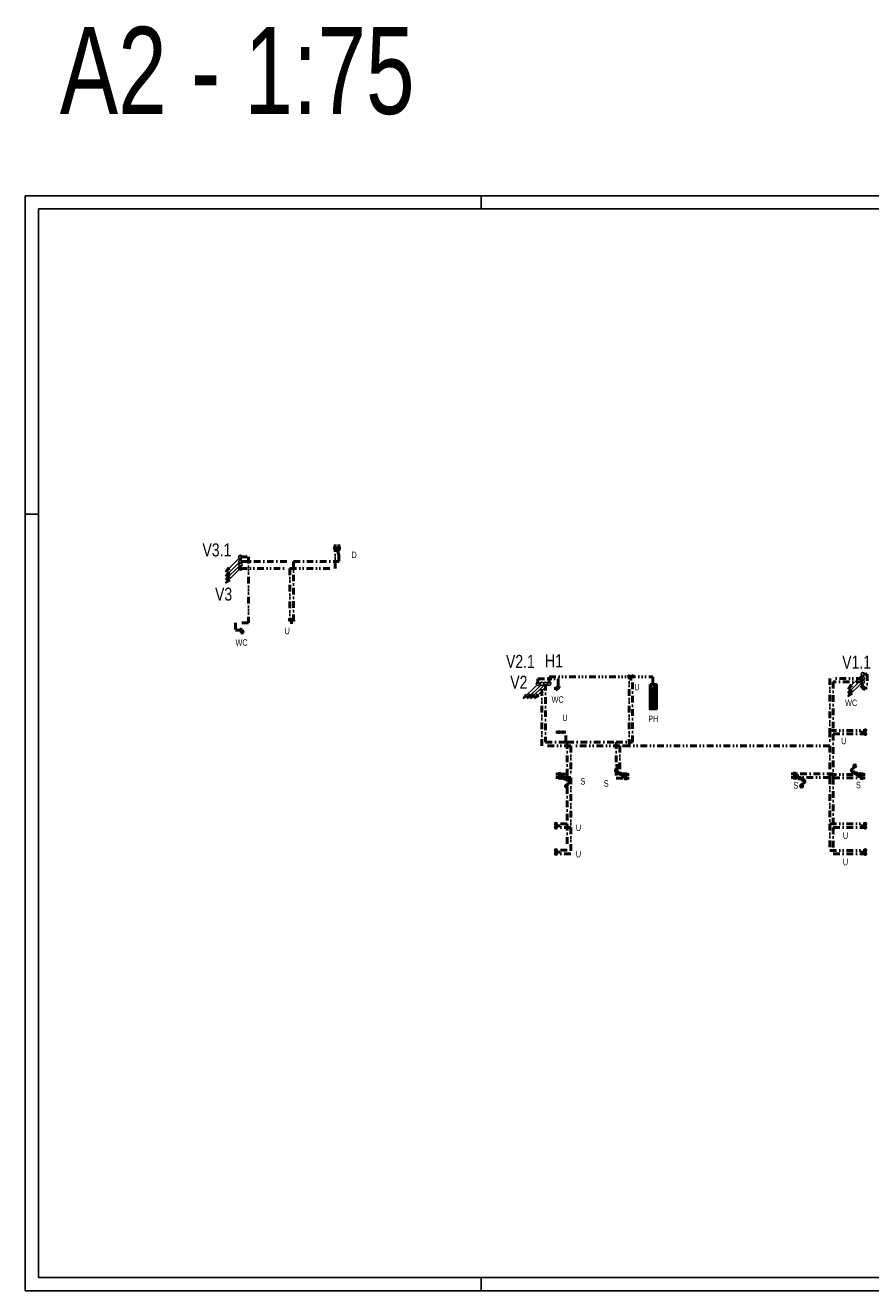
# Model space of a CAD drawing. Header units: millimetres. Extents: x 198383 to 706415, y -768832 to -310514.
# Tile 23 of 40: x 198383 to 222628, y -351442 to -315140. Entities that reach past the tile are written whole.
import ezdxf

# ---------------------------------------------------------------- set-up
doc = ezdxf.new("R2010")
doc.units = ezdxf.units.MM
for name, pattern in [('DASHDOT', [25.4, 12.7, -6.35, 0, -6.35]), ('DASHED', [19.05, 12.7, -6.35]), ('DIVIDE', [31.75, 12.7, -6.35, 0, -6.35, 0, -6.35]), ('DIVIDE3', [50.8, 12.7, -6.35, 12.7, -6.35, 0, -6.35, 0, -6.35]), ('DIVIDE5', [38.1, 12.7, -6.35, 0, -6.35, 0, -6.35, 0, -6.35])]:
    doc.linetypes.add(name, pattern=pattern)
for name, color, linetype in [('rez', 251, 'Continuous'), ('Z-armatury-stavajici_stav-popis', 7, 'Continuous'), ('ZTI-st_popis', 7, 'Continuous'), ('ZTI-stoupacky_voda-stavajici_stav', 7, 'Continuous')]:
    doc.layers.add(name, color=color, linetype=linetype)
for name, color, linetype, lineweight in [('ZTI-DSP-armatury-stavajici_stav', 7, 'Continuous', 50), ('ZTI-DSP-formaty', 102, 'Continuous', 25), ('ZTI-DSP-potr_cirkulace', 40, 'DIVIDE3', 50), ('ZTI-DSP-potr_pozarni', 142, 'DIVIDE5', 50), ('ZTI-DSP-potr_studena', 142, 'DASHDOT', 50), ('ZTI-DSP-potr_tepla', 20, 'DIVIDE', 50), ('ZTI-DSP-potr_uzitkova', 142, 'DIVIDE5', 50)]:
    doc.layers.add(name, color=color, linetype=linetype, lineweight=lineweight)
doc.layers.add('ZTI-DSP-stoupacky_stred', color=7, linetype='Continuous', plot=False)
doc.styles.get("Standard").update_dxf_attribs({"font": 'ic-simplex.shx', "width": 0.8})

# ---------------------------------------------------------------- blocks, each defined once
blk = doc.blocks.new('*U110')
at = {"color": 0, "linetype": 'ByBlock', "lineweight": -2, "ltscale": 15}
for p in [(20, 0), (80, 0)]:
    blk.add_line(p, (50, 0), dxfattribs=at)
blk.add_lwpolyline([(50, 0), (50, 122.07)], dxfattribs=at)
for centre in [(0, 0), (100, 0)]:
    blk.add_circle(centre, 20, dxfattribs=at)
blk = doc.blocks.new('*U111', base_point=(-50, 0))
at = {"color": 0, "linetype": 'ByBlock', "lineweight": -2, "ltscale": 15}
for p, q in [((110, 100), (-110, 100)), ((16.89, 75), (-63.87, 341.62)), ((-50, 175), (-50, 0)), ((50, 175), (50, 0))]:
    blk.add_line(p, q, dxfattribs=at)
blk = doc.blocks.new('*U150', base_point=(-112.5, 75))
at = {"color": 0, "linetype": 'ByBlock', "lineweight": -2, "ltscale": 15}
for p, q in [((-112.5, 112.5), (-37.5, 75)), ((-112.5, 37.5), (-112.5, 112.5)), ((-112.5, 37.5), (-37.5, 75)), ((-37.5, 75), (-75, 0)), ((-75, 0), (0, 0)), ((-37.5, 75), (0, 0))]:
    blk.add_line(p, q, dxfattribs=at)
blk = doc.blocks.new('*U149')
at = {"color": 0, "linetype": 'Continuous', "lineweight": -2, "ltscale": 15}
for p, q in [((-35.36, -35.36), (-424.26, -424.26)), ((-424.26, -424.26), (-344.71, -291.68)), ((-291.68, -344.71), (-424.26, -424.26))]:
    blk.add_line(p, q, dxfattribs=at)
blk.add_circle((0, 0), 50, dxfattribs=at)
at = {"layer": 'ZTI-DSP-stoupacky_stred', "linetype": 'Continuous', "ltscale": 15}
blk.add_lwpolyline([(0, 0), (0, 0)], dxfattribs=at)
blk = doc.blocks.new('*U107')
at = {"color": 0, "linetype": 'Continuous', "lineweight": -2, "ltscale": 15}
for p, q in [((-35.36, -35.36), (-424.26, -424.26)), ((-424.26, -424.26), (-344.71, -291.68)), ((-291.68, -344.71), (-424.26, -424.26))]:
    blk.add_line(p, q, dxfattribs=at)
blk.add_circle((0, 0), 50, dxfattribs=at)
at = {"layer": 'ZTI-DSP-stoupacky_stred', "linetype": 'Continuous', "ltscale": 15}
blk.add_lwpolyline([(0, 0), (0, 0)], dxfattribs=at)
blk = doc.blocks.new('*U108')
at = {"color": 0, "linetype": 'Continuous', "lineweight": -2, "ltscale": 15}
for p, q in [((-35.36, -35.36), (-424.26, -424.26)), ((-424.26, -424.26), (-344.71, -291.68)), ((-291.68, -344.71), (-424.26, -424.26))]:
    blk.add_line(p, q, dxfattribs=at)
blk.add_circle((0, 0), 50, dxfattribs=at)
at = {"layer": 'ZTI-DSP-stoupacky_stred', "linetype": 'Continuous', "ltscale": 15}
blk.add_lwpolyline([(0, 0), (0, 0)], dxfattribs=at)
blk = doc.blocks.new('*U109')
at = {"color": 0, "linetype": 'Continuous', "lineweight": -2, "ltscale": 15}
for p, q in [((-35.36, -35.36), (-424.26, -424.26)), ((-424.26, -424.26), (-344.71, -291.68)), ((-291.68, -344.71), (-424.26, -424.26))]:
    blk.add_line(p, q, dxfattribs=at)
blk.add_circle((0, 0), 50, dxfattribs=at)
at = {"layer": 'ZTI-DSP-stoupacky_stred', "linetype": 'Continuous', "ltscale": 15}
blk.add_lwpolyline([(0, 0), (0, 0)], dxfattribs=at)
blk = doc.blocks.new('*U154', base_point=(-112.5, 75))
at = {"color": 0, "linetype": 'ByBlock', "lineweight": -2, "ltscale": 15}
for p, q in [((-112.5, 112.5), (-37.5, 75)), ((-112.5, 37.5), (-112.5, 112.5)), ((-112.5, 37.5), (-37.5, 75)), ((-37.5, 75), (-75, 0)), ((-75, 0), (0, 0)), ((-37.5, 75), (0, 0))]:
    blk.add_line(p, q, dxfattribs=at)
blk = doc.blocks.new('*U122')
at = {"color": 0, "linetype": 'ByBlock', "lineweight": -2, "ltscale": 15}
for p in [(20, 0), (80, 0)]:
    blk.add_line(p, (50, 0), dxfattribs=at)
blk.add_lwpolyline([(50, 0), (50, 122.07)], dxfattribs=at)
for centre in [(0, 0), (100, 0)]:
    blk.add_circle(centre, 20, dxfattribs=at)
blk = doc.blocks.new('*U123')
at = {"color": 0, "linetype": 'ByBlock', "lineweight": -2, "ltscale": 15}
for p in [(20, 0), (80, 0)]:
    blk.add_line(p, (50, 0), dxfattribs=at)
blk.add_lwpolyline([(50, 0), (50, 122.07)], dxfattribs=at)
for centre in [(0, 0), (100, 0)]:
    blk.add_circle(centre, 20, dxfattribs=at)
blk = doc.blocks.new('*U132', base_point=(-50, 0))
at = {"color": 0, "linetype": 'ByBlock', "lineweight": -2, "ltscale": 15}
for p, q in [((-108.02, 98.51), (107.88, 98.51)), ((-50, 0), (-50, 156.88)), ((-10.07, 98.51), (-10.07, 180.69)), ((9.93, 98.51), (9.93, 180.69)), ((50, 0), (50, 156.38)), ((218.39, 358.75), (218.39, 358.75))]:
    blk.add_line(p, q, dxfattribs=at)
blk.add_circle((294.54, 300.28), 30.41, dxfattribs=at)
for centre, radius, start, end in [((164.55, 339.84), 57.06, 19.352594, 202.42218), ((-0.07, 180.69), 10, 0, 180), ((83, 93.51), 83.22, 103.112791, 176.555511), ((116.13, 196.14), 66.34, 121.61995, 210.461604), ((65.96, 166.63), 8.13, 210.444109, 103.063197), ((118.47, 276.83), 55.14, 86.194219, 225.213104), ((86.36, 244.49), 9.56, 225.25427, 121.611429), ((121.45, 321.59), 10.28, 200.021196, 86.208164), ((279.88, 375.82), 63.82, 195.51498, 258.408276)]:
    blk.add_arc(centre, radius, start, end, dxfattribs=at)
blk = doc.blocks.new('*U131', base_point=(-50, 0))
at = {"color": 0, "linetype": 'ByBlock', "lineweight": -2, "ltscale": 15}
for p, q in [((-108.02, 98.51), (107.88, 98.51)), ((-50, 0), (-50, 156.88)), ((-10.07, 98.51), (-10.07, 180.69)), ((9.93, 98.51), (9.93, 180.69)), ((50, 0), (50, 156.38)), ((218.39, 358.75), (218.39, 358.75))]:
    blk.add_line(p, q, dxfattribs=at)
blk.add_circle((294.54, 300.28), 30.41, dxfattribs=at)
for centre, radius, start, end in [((164.55, 339.84), 57.06, 19.352594, 202.42218), ((-0.07, 180.69), 10, 0, 180), ((83, 93.51), 83.22, 103.112791, 176.555511), ((116.13, 196.14), 66.34, 121.61995, 210.461604), ((65.96, 166.63), 8.13, 210.444109, 103.063197), ((118.47, 276.83), 55.14, 86.194219, 225.213104), ((86.36, 244.49), 9.56, 225.25427, 121.611429), ((121.45, 321.59), 10.28, 200.021196, 86.208164), ((279.88, 375.82), 63.82, 195.51498, 258.408276)]:
    blk.add_arc(centre, radius, start, end, dxfattribs=at)
blk = doc.blocks.new('*U153')
at = {"color": 0, "linetype": 'Continuous', "lineweight": -2, "ltscale": 15}
for p, q in [((-35.36, -35.36), (-424.26, -424.26)), ((-424.26, -424.26), (-344.71, -291.68)), ((-291.68, -344.71), (-424.26, -424.26))]:
    blk.add_line(p, q, dxfattribs=at)
blk.add_circle((0, 0), 50, dxfattribs=at)
at = {"layer": 'ZTI-DSP-stoupacky_stred', "linetype": 'Continuous', "ltscale": 15}
blk.add_lwpolyline([(0, 0), (0, 0)], dxfattribs=at)
blk = doc.blocks.new('*U119')
at = {"color": 0, "linetype": 'Continuous', "lineweight": -2, "ltscale": 15}
for p, q in [((-35.36, -35.36), (-424.26, -424.26)), ((-424.26, -424.26), (-344.71, -291.68)), ((-291.68, -344.71), (-424.26, -424.26))]:
    blk.add_line(p, q, dxfattribs=at)
blk.add_circle((0, 0), 50, dxfattribs=at)
at = {"layer": 'ZTI-DSP-stoupacky_stred', "linetype": 'Continuous', "ltscale": 15}
blk.add_lwpolyline([(0, 0), (0, 0)], dxfattribs=at)
blk = doc.blocks.new('*U120')
at = {"color": 0, "linetype": 'Continuous', "lineweight": -2, "ltscale": 15}
for p, q in [((-35.36, -35.36), (-424.26, -424.26)), ((-424.26, -424.26), (-344.71, -291.68)), ((-291.68, -344.71), (-424.26, -424.26))]:
    blk.add_line(p, q, dxfattribs=at)
blk.add_circle((0, 0), 50, dxfattribs=at)
at = {"layer": 'ZTI-DSP-stoupacky_stred', "linetype": 'Continuous', "ltscale": 15}
blk.add_lwpolyline([(0, 0), (0, 0)], dxfattribs=at)
blk = doc.blocks.new('*U121')
at = {"color": 0, "linetype": 'ByBlock', "lineweight": -2, "ltscale": 15}
for p in [(20, 0), (80, 0)]:
    blk.add_line(p, (50, 0), dxfattribs=at)
blk.add_lwpolyline([(50, 0), (50, 122.07)], dxfattribs=at)
for centre in [(0, 0), (100, 0)]:
    blk.add_circle(centre, 20, dxfattribs=at)
blk = doc.blocks.new('*U127')
at = {"color": 0, "linetype": 'ByBlock', "lineweight": -2, "ltscale": 15}
for p in [(20, 0), (80, 0)]:
    blk.add_line(p, (50, 0), dxfattribs=at)
blk.add_lwpolyline([(50, 0), (50, 122.07)], dxfattribs=at)
for centre in [(0, 0), (100, 0)]:
    blk.add_circle(centre, 20, dxfattribs=at)
blk = doc.blocks.new('*U130', base_point=(-50, 0))
at = {"color": 0, "linetype": 'ByBlock', "lineweight": -2, "ltscale": 15}
for p, q in [((-108.02, 98.51), (107.88, 98.51)), ((-50, 0), (-50, 156.88)), ((-10.07, 98.51), (-10.07, 180.69)), ((9.93, 98.51), (9.93, 180.69)), ((50, 0), (50, 156.38)), ((218.39, 358.75), (218.39, 358.75))]:
    blk.add_line(p, q, dxfattribs=at)
blk.add_circle((294.54, 300.28), 30.41, dxfattribs=at)
for centre, radius, start, end in [((164.55, 339.84), 57.06, 19.352594, 202.42218), ((-0.07, 180.69), 10, 0, 180), ((83, 93.51), 83.22, 103.112791, 176.555511), ((116.13, 196.14), 66.34, 121.61995, 210.461604), ((65.96, 166.63), 8.13, 210.444109, 103.063197), ((118.47, 276.83), 55.14, 86.194219, 225.213104), ((86.36, 244.49), 9.56, 225.25427, 121.611429), ((121.45, 321.59), 10.28, 200.021196, 86.208164), ((279.88, 375.82), 63.82, 195.51498, 258.408276)]:
    blk.add_arc(centre, radius, start, end, dxfattribs=at)
blk = doc.blocks.new('*U152', base_point=(-112.5, 75))
at = {"color": 0, "linetype": 'ByBlock', "lineweight": -2, "ltscale": 15}
for p, q in [((-112.5, 112.5), (-37.5, 75)), ((-112.5, 37.5), (-112.5, 112.5)), ((-112.5, 37.5), (-37.5, 75)), ((-37.5, 75), (-75, 0)), ((-75, 0), (0, 0)), ((-37.5, 75), (0, 0))]:
    blk.add_line(p, q, dxfattribs=at)
blk = doc.blocks.new('*U151')
at = {"color": 0, "linetype": 'Continuous', "lineweight": -2, "ltscale": 15}
for p, q in [((-35.36, -35.36), (-424.26, -424.26)), ((-424.26, -424.26), (-344.71, -291.68)), ((-291.68, -344.71), (-424.26, -424.26))]:
    blk.add_line(p, q, dxfattribs=at)
blk.add_circle((0, 0), 50, dxfattribs=at)
at = {"layer": 'ZTI-DSP-stoupacky_stred', "linetype": 'Continuous', "ltscale": 15}
blk.add_lwpolyline([(0, 0), (0, 0)], dxfattribs=at)
blk = doc.blocks.new('*U117')
at = {"color": 0, "linetype": 'Continuous', "lineweight": -2, "ltscale": 15}
for p, q in [((-35.36, -35.36), (-424.26, -424.26)), ((-424.26, -424.26), (-344.71, -291.68)), ((-291.68, -344.71), (-424.26, -424.26))]:
    blk.add_line(p, q, dxfattribs=at)
blk.add_circle((0, 0), 50, dxfattribs=at)
at = {"layer": 'ZTI-DSP-stoupacky_stred', "linetype": 'Continuous', "ltscale": 15}
blk.add_lwpolyline([(0, 0), (0, 0)], dxfattribs=at)
blk = doc.blocks.new('*U118')
at = {"color": 0, "linetype": 'Continuous', "lineweight": -2, "ltscale": 15}
for p, q in [((-35.36, -35.36), (-424.26, -424.26)), ((-424.26, -424.26), (-344.71, -291.68)), ((-291.68, -344.71), (-424.26, -424.26))]:
    blk.add_line(p, q, dxfattribs=at)
blk.add_circle((0, 0), 50, dxfattribs=at)
at = {"layer": 'ZTI-DSP-stoupacky_stred', "linetype": 'Continuous', "ltscale": 15}
blk.add_lwpolyline([(0, 0), (0, 0)], dxfattribs=at)
blk = doc.blocks.new('*U128')
at = {"color": 0, "linetype": 'ByBlock', "lineweight": -2, "ltscale": 15}
for p, q in [((-46.41, 78.81), (45.99, 78.81)), ((0, 0), (0, 125.51))]:
    blk.add_line(p, q, dxfattribs=at)
for points in [[(0, 156.63), (-20.24, 215.12)], [(0, 156.63), (0, 265.74)], [(0, 156.63), (20.24, 215.12)]]:
    blk.add_lwpolyline(points, dxfattribs=at)
blk = doc.blocks.new('*U126')
at = {"color": 0, "linetype": 'ByBlock', "lineweight": -2, "ltscale": 15}
for p in [(20, 0), (80, 0)]:
    blk.add_line(p, (50, 0), dxfattribs=at)
blk.add_lwpolyline([(50, 0), (50, 122.07)], dxfattribs=at)
for centre in [(0, 0), (100, 0)]:
    blk.add_circle(centre, 20, dxfattribs=at)
blk = doc.blocks.new('*U125')
at = {"color": 0, "linetype": 'ByBlock', "lineweight": -2, "ltscale": 15}
for p in [(20, 0), (80, 0)]:
    blk.add_line(p, (50, 0), dxfattribs=at)
blk.add_lwpolyline([(50, 0), (50, 122.07)], dxfattribs=at)
for centre in [(0, 0), (100, 0)]:
    blk.add_circle(centre, 20, dxfattribs=at)
blk = doc.blocks.new('*U129', base_point=(-50, 0))
at = {"color": 0, "linetype": 'ByBlock', "lineweight": -2, "ltscale": 15}
for p, q in [((-108.02, 98.51), (107.88, 98.51)), ((-50, 0), (-50, 156.88)), ((-10.07, 98.51), (-10.07, 180.69)), ((9.93, 98.51), (9.93, 180.69)), ((50, 0), (50, 156.38)), ((218.39, 358.75), (218.39, 358.75))]:
    blk.add_line(p, q, dxfattribs=at)
blk.add_circle((294.54, 300.28), 30.41, dxfattribs=at)
for centre, radius, start, end in [((164.55, 339.84), 57.06, 19.352594, 202.42218), ((-0.07, 180.69), 10, 0, 180), ((83, 93.51), 83.22, 103.112791, 176.555511), ((116.13, 196.14), 66.34, 121.61995, 210.461604), ((65.96, 166.63), 8.13, 210.444109, 103.063197), ((118.47, 276.83), 55.14, 86.194219, 225.213104), ((86.36, 244.49), 9.56, 225.25427, 121.611429), ((121.45, 321.59), 10.28, 200.021196, 86.208164), ((279.88, 375.82), 63.82, 195.51498, 258.408276)]:
    blk.add_arc(centre, radius, start, end, dxfattribs=at)
blk = doc.blocks.new('*U847', base_point=(44572.5, 0))
at = {"layer": 'ZTI-DSP-formaty', "linetype": 'Continuous', "ltscale": 15}
for p, q in [((44572.5, 31407.75), (0, 31407.75)), ((0, 31407.75), (0, 0)), ((13072.5, 31407.75), (13072.5, 31032.75)), ((28822.5, 31407.75), (28822.5, 31032.75)), ((44572.5, 0), (44572.5, 31407.75)), ((44197.5, 31032.75), (375, 31032.75)), ((375, 31032.75), (375, 375)), ((44197.5, 375), (44197.5, 31032.75)), ((0, 22275), (375, 22275)), ((44572.5, 22275), (44197.5, 22275)), ((375, 375), (44197.5, 375)), ((13072.5, 0), (13072.5, 375)), ((28822.5, 0), (28822.5, 375)), ((0, 0), (44572.5, 0))]:
    blk.add_line(p, q, dxfattribs=at)
blk = doc.blocks.new('*U925', base_point=(-19.09, -16.06))
at = {"color": 0, "linetype": 'ByBlock', "lineweight": -2, "ltscale": 15}
for p, q in [((87.5, 129.66), (639.44, 129.66)), ((87.5, 103.66), (639.42, 103.66)), ((87.5, 77.66), (639.64, 77.66)), ((322.86, 52.6), (295.61, -16.06)), ((385.53, 52.6), (412.78, -16.06))]:
    blk.add_line(p, q, dxfattribs=at)
at = {"color": 0, "linetype": 'DASHED', "lineweight": -2, "ltscale": 15}
blk.add_line((354.2, 165.94), (354.2, -16.06), dxfattribs=at)
at = {"color": 0, "linetype": 'ByBlock', "lineweight": -2, "ltscale": 15}
for points in [[(-19.09, -16.06), (680.91, -16.06), (680.91, 165.94), (-19.09, 165.94)], [(0, -16.06), (68.59, -16.06), (68.59, 0), (0, 0)]]:
    blk.add_lwpolyline(points, close=True, dxfattribs=at)
for points in [[(87.5, 154.72), (640.56, 154.72)], [(640.35, 52.6), (87.5, 52.6)]]:
    blk.add_lwpolyline(points, dxfattribs=at)
blk.add_circle((36.18, 115.94), 20.67, dxfattribs=at)
for centre, radius, start, end in [((102.93, 143.09), 19.32, 142.993698, 224.035375), ((102.93, 116.67), 19.32, 136.86654, 222.798208), ((102.93, 90.42), 19.32, 136.740786, 222.126076), ((102.93, 64.51), 19.32, 137.117993, 218.062275), ((625.13, 143.09), 19.32, 315.964625, 37.006302), ((625.13, 90.42), 19.33, 317.893807, 43.238898), ((625.13, 116.67), 19.33, 317.201792, 43.13346), ((625.13, 64.51), 19.33, 321.956003, 42.882007)]:
    blk.add_arc(centre, radius, start, end, dxfattribs=at)
blk = doc.blocks.new('*U930')
at = {"color": 0, "linetype": 'Continuous', "lineweight": -2, "ltscale": 15}
for p, q in [((-35.36, -35.36), (-424.26, -424.26)), ((-424.26, -424.26), (-344.71, -291.68)), ((-291.68, -344.71), (-424.26, -424.26))]:
    blk.add_line(p, q, dxfattribs=at)
blk.add_circle((0, 0), 50, dxfattribs=at)
at = {"layer": 'ZTI-DSP-stoupacky_stred', "linetype": 'Continuous', "ltscale": 15}
blk.add_lwpolyline([(0, 0), (0, 0)], dxfattribs=at)

msp = doc.modelspace()

# ---------------------------------------------------------------- linework, layer by layer
at = {"layer": 'ZTI-DSP-potr_cirkulace', "ltscale": 15}
msp.add_lwpolyline([(204552.504, -330719.103), (204552.504, -330619.103)], dxfattribs=at)
at = {"layer": 'ZTI-DSP-potr_pozarni', "ltscale": 15}
for points in [[(213408.203, -334026.787), (213408.203, -333831.248)], [(213408.203, -333831.248), (216381.925, -333831.248)], [(216381.925, -333831.248), (216381.925, -334053.701)]]:
    msp.add_lwpolyline(points, dxfattribs=at)
at = {"layer": 'ZTI-DSP-potr_studena', "ltscale": 15}
for points in [[(207373.834, -330519.103), (207373.834, -330037.553)], [(204552.504, -330519.103), (206071.305, -330519.103)], [(206071.305, -330519.103), (206071.305, -332190.551)], [(206071.305, -330519.103), (207373.834, -330519.103)], [(221556.405, -333974.381), (221556.405, -335467.504)], [(222398.44, -333974.381), (221556.405, -333974.381)], [(213300.281, -334030.581), (213300.281, -335708.158)], [(213883.448, -335417.504), (213601.295, -335417.504)], [(213883.448, -335708.158), (213883.448, -335417.504)], [(213300.281, -335708.158), (213883.448, -335708.158)], [(213883.448, -335708.158), (213924.927, -335708.158)], [(213924.927, -335708.158), (213924.927, -336620.053)], [(213924.927, -335708.158), (215329.696, -335708.158)], [(215329.696, -335708.158), (215329.696, -336735.644)], [(215329.696, -335708.158), (215801.303, -335708.158)], [(221556.405, -335467.504), (221556.405, -336617.466)], [(213924.927, -336620.053), (213601.295, -336620.053)], [(213924.927, -336620.053), (213924.927, -338052.512)], [(215329.696, -336735.644), (215701.309, -336735.644)], [(221556.405, -336617.466), (220346.285, -336617.466)], [(221556.405, -336617.466), (221556.405, -336731.439)], [(221556.405, -336731.439), (221556.405, -338152.512)], [(213924.927, -338052.512), (213601.295, -338052.512)], [(213924.927, -338052.512), (213924.927, -338807.34)], [(221556.405, -338152.512), (221556.405, -338908.572)], [(213924.927, -338807.34), (213601.295, -338807.34)]]:
    msp.add_lwpolyline(points, dxfattribs=at)
at = {"layer": 'ZTI-DSP-potr_tepla', "ltscale": 15}
for points in [[(207273.834, -330719.103), (207273.834, -330037.553)], [(204552.504, -330719.103), (205971.305, -330719.103)], [(205971.305, -330719.103), (205971.305, -332190.551)], [(205971.305, -330719.103), (207273.834, -330719.103)], [(221456.405, -333874.381), (221456.405, -335367.504)], [(222398.44, -333874.381), (221456.405, -333874.381)], [(213200.281, -335808.158), (213200.281, -334030.581)], [(221456.405, -335367.504), (221456.405, -335808.158)], [(221456.405, -335367.504), (222471.302, -335367.504)], [(214024.927, -335808.158), (213200.281, -335808.158)], [(215429.696, -335808.158), (214024.927, -335808.158)], [(214024.927, -335808.158), (214024.927, -336720.053)], [(215429.696, -335808.158), (215429.696, -336635.644)], [(215701.303, -335808.158), (215429.696, -335808.158)], [(221456.405, -335808.158), (215701.303, -335808.158)], [(221456.405, -335808.158), (221456.405, -336631.439)], [(214024.927, -336720.053), (213601.295, -336720.053)], [(215429.696, -336635.644), (215701.309, -336635.644)], [(221456.405, -336631.439), (221456.405, -336717.466)], [(221456.405, -336631.439), (222471.302, -336631.439)], [(221456.405, -336717.466), (221456.405, -338052.512)], [(221456.405, -338052.512), (221456.405, -338808.572)], [(221456.405, -338052.512), (222471.302, -338052.512)], [(221456.405, -338808.572), (222471.302, -338808.572)]]:
    msp.add_lwpolyline(points, dxfattribs=at)
at = {"layer": 'ZTI-DSP-potr_uzitkova', "ltscale": 15}
for points in [[(204550.568, -330391.651), (204784.175, -330391.651)], [(204784.175, -330391.651), (204784.175, -332280.108)], [(204784.175, -332280.108), (204413.615, -332280.108)], [(204413.615, -332280.108), (204413.615, -332490.122)], [(204413.615, -332490.122), (204527.292, -332490.122)], [(213083.767, -333889.185), (213667.812, -333889.185)], [(213083.767, -334031.893), (213083.767, -333889.185)], [(213667.812, -333889.185), (213667.812, -334089.107)], [(222525.341, -334158.558), (222471.873, -334158.558)]]:
    msp.add_lwpolyline(points, dxfattribs=at)

# ---------------------------------------------------------------- block references
at = {"layer": 'ZTI-DSP-armatury-stavajici_stav', "ltscale": 15}
for name, p, rotation in [('*U111', (207373.834, -330037.553), 180), ('*U150', (204527.292, -332490.122), 359.9999999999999), ('*U152', (213667.812, -334089.107), 269.9999999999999), ('*U925', (216301.285, -334053.701), 270), ('*U154', (222471.873, -334158.558), 180), ('*U128', (213601.295, -335417.504), 269.9999999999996), ('*U123', (222471.302, -335467.504), 89.99999999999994), ('*U130', (215701.309, -336735.644), 89.99999999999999), ('*U129', (213601.295, -336620.053), 269.9999999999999), ('*U126', (213601.295, -338052.512), 269.9999999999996), ('*U122', (222471.302, -338152.512), 89.99999999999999), ('*U125', (213601.295, -338807.34), 269.9999999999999), ('*U121', (222471.302, -338908.572), 90)]:
    msp.add_blockref(name, p, dxfattribs=dict(at, rotation=rotation))
at = {"layer": 'ZTI-stoupacky_voda-stavajici_stav', "color": 40, "ltscale": 15, "rotation": 359.9999999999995}
msp.add_blockref('*U108', (204552.504, -330619.103), dxfattribs=at)

# ---------------------------------------------------------------- texts
at = {"layer": 'rez', "color": 7, "linetype": 'Continuous', "width": 0.75}
msp.add_text('A2 - 1:75', height=2500, dxfattribs=at).set_placement((199372.774, -317684.156))
at = {"layer": 'Z-armatury-stavajici_stav-popis', "color": 140, "ltscale": 15, "char_height": 187.5, "attachment_point": 2, "bg_fill": 3, "box_fill_scale": 1, "bg_fill_color": 256, "bg_fill_true_color": 13158600, "bg_fill_transparency": 0}
for s, insert, width in [('\\W0.80;D', (207810.797, -330238.321), 100), ('\\W0.80;U', (205892.126, -332419.648), 100), ('\\W0.80;WC', (204583.542, -332752.622), 278.57143), ('\\W0.80;U', (215924.947, -334032.846), 100), ('\\W0.80;WC', (213649.062, -334389.107), 278.57143), ('\\W0.80;WC', (222067.736, -334482.498), 278.57143), ('\\W0.80;U', (213857.634, -334912.698), 100), ('\\W0.80;U', (221855.349, -335576.063), 100), ('\\W0.80;S', (214375.649, -336733.299), 100), ('\\W0.80;S', (215042.136, -336796.875), 100), ('\\W0.80;S', (220480.904, -336851.178), 100), ('\\W0.80;S', (222276.79, -336839.07), 100), ('\\W0.80;U', (214247.429, -338068.222), 100), ('\\W0.80;U', (221905.729, -338295.372), 100), ('\\W0.80;U', (214247.429, -338823.05), 100), ('\\W0.80;U', (221905.729, -339051.431), 100)]:
    msp.add_mtext(s, dxfattribs=dict(at, insert=insert, width=width))
at = {"layer": 'ZTI-st_popis', "ltscale": 15, "char_height": 375, "attachment_point": 2, "bg_fill": 3, "box_fill_scale": 1, "bg_fill_color": 256, "bg_fill_true_color": 13158600, "bg_fill_transparency": 0}
for s, insert, width in [('\\W0.80;V3.1', (203875.693, -330002.461), 785.71429), ('\\W0.80;V3', (204069.979, -331270.666), 485.71429), ('\\W0.80;V2.1', (212581.943, -333200.854), 785.71429), ('\\W0.80;V1.1', (222224.03, -333222.482), 728.57143), ('\\W0.80;V2', (212536.709, -333800.091), 485.71429)]:
    msp.add_mtext(s, dxfattribs=dict(at, insert=insert, width=width))

# ---------------------------------------------------------------- next in the draw order: linework, layer by layer
at = {"layer": 'ZTI-DSP-potr_studena', "ltscale": 15}
for points in [[(215801.303, -335708.158), (215801.303, -333817.54)], [(221556.405, -335467.504), (222471.302, -335467.504)], [(221556.405, -336731.439), (222471.302, -336731.439)], [(221556.405, -338152.512), (222471.302, -338152.512)], [(221556.405, -338908.572), (222471.302, -338908.572)]]:
    msp.add_lwpolyline(points, dxfattribs=at)
at = {"layer": 'ZTI-DSP-potr_tepla', "ltscale": 15}
for points in [[(215701.303, -335808.158), (215701.303, -333817.54)], [(214024.927, -336720.053), (214024.927, -338152.512)], [(221456.405, -336717.466), (220346.285, -336717.466)], [(214024.927, -338152.512), (213601.295, -338152.512)], [(214024.927, -338152.512), (214024.927, -338907.34)], [(214024.927, -338907.34), (213601.295, -338907.34)]]:
    msp.add_lwpolyline(points, dxfattribs=at)
at = {"layer": 'ZTI-DSP-potr_uzitkova', "ltscale": 15}
for points in [[(222401.585, -333754.131), (222525.341, -333754.131)], [(222525.341, -333754.131), (222525.341, -334158.558)]]:
    msp.add_lwpolyline(points, dxfattribs=at)

# ---------------------------------------------------------------- next in the draw order: block references
at = {"layer": 'ZTI-DSP-armatury-stavajici_stav', "ltscale": 15}
for name, p, rotation in [('*U110', (206071.305, -332190.551), 179.9999999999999), ('*U127', (215801.303, -333817.54), 180), ('*U132', (222471.302, -336731.439), 89.99999999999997), ('*U131', (220346.285, -336617.466), 269.9999999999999)]:
    msp.add_blockref(name, p, dxfattribs=dict(at, rotation=rotation))
at = {"layer": 'ZTI-DSP-formaty', "ltscale": 15}
msp.add_blockref('*U847', (242955.001, -351441.578), dxfattribs=at)
at = {"layer": 'ZTI-stoupacky_voda-stavajici_stav', "color": 142, "ltscale": 15}
for name, p, rotation in [('*U149', (204550.568, -330391.651), 360), ('*U109', (204552.504, -330519.103), 359.9999999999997), ('*U120', (222398.44, -333974.381), 360), ('*U153', (222401.585, -333754.131), 360), ('*U151', (213083.767, -334031.893), 360), ('*U117', (213300.281, -334030.581), 360), ('*U930', (213408.203, -334026.787), 360)]:
    msp.add_blockref(name, p, dxfattribs=dict(at, rotation=rotation))
at = {"layer": 'ZTI-stoupacky_voda-stavajici_stav', "color": 20, "ltscale": 15}
for name, p, rotation in [('*U107', (204552.504, -330719.103), 359.9999999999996), ('*U119', (222398.44, -333874.381), 360), ('*U118', (213200.281, -334030.581), 360)]:
    msp.add_blockref(name, p, dxfattribs=dict(at, rotation=rotation))

# ---------------------------------------------------------------- next in the draw order: texts
at = {"layer": 'Z-armatury-stavajici_stav-popis', "color": 140, "ltscale": 15, "insert": (216392.285, -334941.201), "char_height": 187.5, "width": 250, "attachment_point": 2, "bg_fill": 3, "box_fill_scale": 1, "bg_fill_color": 256, "bg_fill_true_color": 13158600, "bg_fill_transparency": 0}
msp.add_mtext('\\W0.80;PH', dxfattribs=at)
at = {"layer": 'ZTI-st_popis', "ltscale": 15, "insert": (213544.246, -333181.905), "char_height": 375, "width": 385.71429, "attachment_point": 2, "bg_fill": 3, "box_fill_scale": 1, "bg_fill_color": 256, "bg_fill_true_color": 13158600, "bg_fill_transparency": 0}
msp.add_mtext('\\W0.80;H1', dxfattribs=at)

doc.saveas('drawing.dxf')
